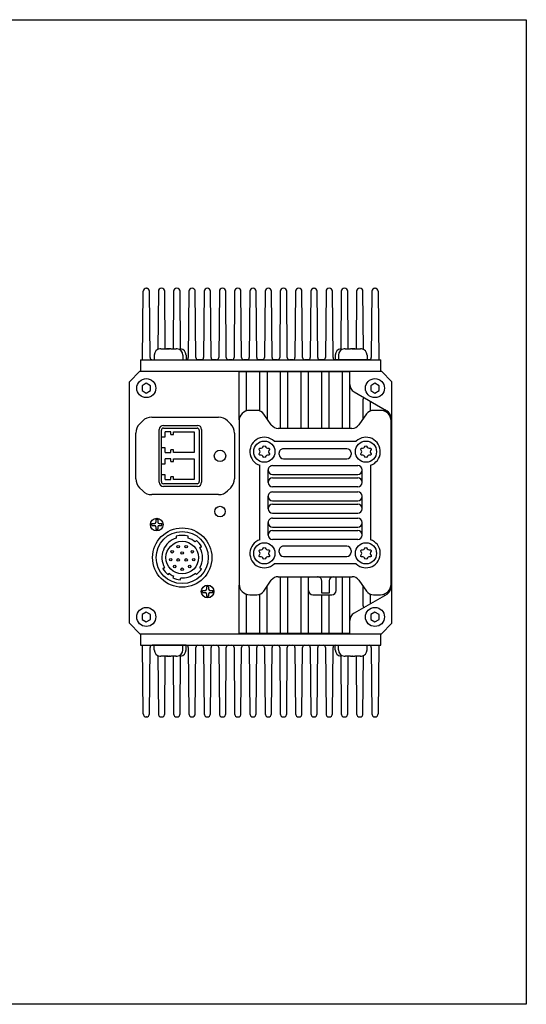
# Model space of a CAD drawing. Header units: millimetres. Extents: x -1427 to -1035, y 4277 to 4509.
# Tile 3 of 3: x -1155 to -1035, y 4277 to 4509. Entities that reach past the tile are written whole.
import ezdxf

# ---------------------------------------------------------------- set-up
doc = ezdxf.new("R2010")
doc.units = ezdxf.units.MM
doc.header["$LTSCALE"] = 0.3
doc.layers.add('00_COMPONENTS', color=7, linetype='Continuous')

msp = doc.modelspace()

# ---------------------------------------------------------------- linework, layer by layer
for p, q in [((-1126.0161, 4428.9882), (-1069.2161, 4428.9882)), ((-1103.8161, 4411.6856), (-1103.8161, 4400.8909)), ((-1126.0161, 4361.5882), (-1069.2161, 4361.5882))]:
    msp.add_line(p, q)
msp.add_lwpolyline([(-1427.1925, 4509.2411), (-1034.8768, 4509.2411), (-1034.8768, 4276.8622), (-1427.1925, 4276.8622)], close=True)
at = {"layer": '00_COMPONENTS', "color": 7}
for p, q in [((-1124.6226, 4445.8882), (-1124.6096, 4445.8882)), ((-1121.0225, 4445.8883), (-1121.0095, 4445.8883)), ((-1117.4225, 4445.8883), (-1117.4095, 4445.8883)), ((-1113.8226, 4445.8882), (-1113.8096, 4445.8882)), ((-1110.2226, 4445.8882), (-1110.2096, 4445.8882)), ((-1106.6226, 4445.8882), (-1106.6096, 4445.8882)), ((-1103.0226, 4445.8882), (-1103.0096, 4445.8882)), ((-1099.4226, 4445.8882), (-1099.4096, 4445.8882)), ((-1095.8226, 4445.8882), (-1095.8096, 4445.8882)), ((-1092.2226, 4445.8882), (-1092.2096, 4445.8882)), ((-1088.6226, 4445.8882), (-1088.6096, 4445.8882)), ((-1085.0226, 4445.8882), (-1085.0096, 4445.8882)), ((-1081.4226, 4445.8882), (-1081.4096, 4445.8882)), ((-1077.8225, 4445.8883), (-1077.8095, 4445.8883)), ((-1074.2225, 4445.8883), (-1074.2095, 4445.8883)), ((-1070.6226, 4445.8882), (-1070.6096, 4445.8882)), ((-1125.5135, 4428.9882), (-1125.3726, 4445.1447)), ((-1123.7229, 4429.4838), (-1123.8596, 4445.1447)), ((-1121.7725, 4445.1449), (-1121.8921, 4431.436)), ((-1120.1412, 4431.5882), (-1120.2595, 4445.1449)), ((-1118.1725, 4445.1449), (-1118.2908, 4431.5882)), ((-1116.5382, 4431.2434), (-1116.6595, 4445.1449)), ((-1114.5726, 4445.1447), (-1114.7092, 4429.4838)), ((-1112.9229, 4429.4838), (-1113.0596, 4445.1447)), ((-1110.9726, 4445.1447), (-1111.1092, 4429.4838)), ((-1109.3229, 4429.4838), (-1109.4596, 4445.1447)), ((-1107.3726, 4445.1447), (-1107.5092, 4429.4838)), ((-1105.7229, 4429.4838), (-1105.8596, 4445.1447)), ((-1103.7726, 4445.1447), (-1103.9092, 4429.4838)), ((-1102.1229, 4429.4838), (-1102.2596, 4445.1447)), ((-1100.1726, 4445.1447), (-1100.3092, 4429.4838)), ((-1098.5229, 4429.4838), (-1098.6596, 4445.1447)), ((-1096.5726, 4445.1447), (-1096.7092, 4429.4838)), ((-1094.9229, 4429.4838), (-1095.0596, 4445.1447)), ((-1092.9726, 4445.1447), (-1093.1092, 4429.4838)), ((-1091.3229, 4429.4838), (-1091.4596, 4445.1447)), ((-1089.3726, 4445.1447), (-1089.5092, 4429.4838)), ((-1087.7229, 4429.4838), (-1087.8596, 4445.1447)), ((-1085.7726, 4445.1447), (-1085.9092, 4429.4838)), ((-1084.1229, 4429.4838), (-1084.2596, 4445.1447)), ((-1082.1726, 4445.1447), (-1082.3092, 4429.4838)), ((-1080.5229, 4429.4838), (-1080.6596, 4445.1447)), ((-1078.5725, 4445.1449), (-1078.6938, 4431.2435)), ((-1076.9412, 4431.5882), (-1077.0595, 4445.1449)), ((-1074.9725, 4445.1449), (-1075.0908, 4431.5882)), ((-1073.3399, 4431.436), (-1073.4595, 4445.1449)), ((-1071.3726, 4445.1447), (-1071.5092, 4429.4838)), ((-1069.8596, 4445.1447), (-1069.7186, 4428.9882)), ((-1121.4129, 4431.5702), (-1121.4143, 4431.5783)), ((-1121.1731, 4431.5882), (-1119.866, 4431.5882)), ((-1119.8911, 4431.5886), (-1119.1158, 4431.5886)), ((-1119.866, 4431.5701), (-1119.866, 4431.5882)), ((-1118.866, 4431.5882), (-1118.866, 4431.5701)), ((-1118.866, 4431.5882), (-1117.5589, 4431.5882)), ((-1117.3178, 4431.5783), (-1117.3192, 4431.5702)), ((-1077.9129, 4431.5702), (-1077.9143, 4431.5783)), ((-1077.6731, 4431.5882), (-1076.366, 4431.5882)), ((-1076.366, 4431.5701), (-1076.366, 4431.5882)), ((-1076.1158, 4431.5886), (-1075.366, 4431.5886)), ((-1075.366, 4431.5882), (-1075.366, 4431.5701)), ((-1075.366, 4431.5882), (-1074.0589, 4431.5882)), ((-1073.8178, 4431.5783), (-1073.8192, 4431.5702)), ((-1122.741, 4430.0882), (-1122.741, 4428.9882)), ((-1115.991, 4430.0882), (-1115.991, 4428.9882)), ((-1115.2408, 4430.0887), (-1115.2408, 4428.9887)), ((-1079.9908, 4430.0887), (-1079.9908, 4428.9887)), ((-1079.241, 4430.0882), (-1079.241, 4428.9882)), ((-1072.491, 4430.0882), (-1072.491, 4428.9882)), ((-1126.0161, 4428.9882), (-1126.0161, 4426.2882)), ((-1123.2229, 4428.9882), (-1115.2092, 4428.9882)), ((-1111.6092, 4428.9882), (-1112.4229, 4428.9882)), ((-1108.0092, 4428.9882), (-1108.8229, 4428.9882)), ((-1104.4092, 4428.9882), (-1105.2229, 4428.9882)), ((-1100.8092, 4428.9882), (-1101.6229, 4428.9882)), ((-1097.2092, 4428.9882), (-1098.0229, 4428.9882)), ((-1093.6092, 4428.9882), (-1094.4229, 4428.9882)), ((-1090.0092, 4428.9882), (-1090.8229, 4428.9882)), ((-1086.4092, 4428.9882), (-1087.2229, 4428.9882)), ((-1082.8092, 4428.9882), (-1083.6229, 4428.9882)), ((-1072.0092, 4428.9882), (-1080.0229, 4428.9882)), ((-1069.2161, 4426.2882), (-1069.2161, 4428.9882)), ((-1128.6161, 4423.7882), (-1126.1161, 4426.2882)), ((-1126.1161, 4426.2882), (-1069.1161, 4426.2882)), ((-1102.6911, 4414.769), (-1102.6911, 4426.1882)), ((-1102.6911, 4426.1882), (-1076.5661, 4426.1882)), ((-1100.9411, 4416.923), (-1100.9411, 4426.1882)), ((-1097.8161, 4416.9068), (-1097.8161, 4426.1882)), ((-1096.0661, 4426.1882), (-1096.0661, 4415.0196)), ((-1092.9411, 4412.785), (-1092.9411, 4426.1882)), ((-1091.1911, 4412.785), (-1091.1911, 4426.1882)), ((-1088.0661, 4412.7851), (-1088.0661, 4426.1882)), ((-1086.3161, 4412.7851), (-1086.3161, 4426.1882)), ((-1083.1911, 4412.7851), (-1083.1911, 4426.1882)), ((-1081.4411, 4412.7851), (-1081.4411, 4426.1882)), ((-1078.3161, 4412.7852), (-1078.3161, 4426.1882)), ((-1076.5661, 4412.7852), (-1076.5661, 4426.1882)), ((-1069.1161, 4426.2882), (-1066.6161, 4423.7882)), ((-1128.6161, 4366.7882), (-1128.6161, 4423.7882)), ((-1124.6161, 4423.4429), (-1125.6161, 4422.8655)), ((-1125.6161, 4422.8655), (-1125.6161, 4421.7108)), ((-1123.6161, 4422.8655), (-1124.6161, 4423.4429)), ((-1123.6161, 4421.7108), (-1123.6161, 4422.8655)), ((-1070.6161, 4423.4429), (-1071.6161, 4422.8655)), ((-1071.6161, 4422.8655), (-1071.6161, 4421.7108)), ((-1069.6161, 4422.8655), (-1070.6161, 4423.4429)), ((-1069.6161, 4421.7108), (-1069.6161, 4422.8655)), ((-1066.6161, 4366.7882), (-1066.6161, 4423.7882)), ((-1125.6161, 4421.7108), (-1124.6161, 4421.1335)), ((-1124.6161, 4421.1335), (-1123.6161, 4421.7108)), ((-1075.5661, 4421.4328), (-1067.8161, 4416.9584)), ((-1071.6161, 4421.7108), (-1070.6161, 4421.1335)), ((-1070.6161, 4421.1335), (-1069.6161, 4421.7108)), ((-1073.4411, 4415.02), (-1073.4411, 4419.6864)), ((-1071.6911, 4416.9072), (-1071.6911, 4419.1956)), ((-1098.5167, 4417.0346), (-1100.2034, 4417.0346)), ((-1095.1012, 4413.6392), (-1096.8775, 4416.1804)), ((-1072.6298, 4416.1808), (-1074.4059, 4413.6395)), ((-1069.3039, 4417.0351), (-1070.9905, 4417.035)), ((-1066.8161, 4415.2263), (-1066.8161, 4414.7685)), ((-1102.7033, 4414.5346), (-1102.7028, 4376.0349)), ((-1066.8033, 4376.0354), (-1066.8038, 4414.5351)), ((-1076.0452, 4412.7852), (-1093.4619, 4412.785)), ((-1094.4438, 4409.7831), (-1075.0637, 4409.7834)), ((-1093.2536, 4406.5882), (-1093.2536, 4406.9882)), ((-1077.2536, 4407.9882), (-1092.2536, 4407.9882)), ((-1076.2536, 4406.9882), (-1076.2536, 4406.5882)), ((-1097.8423, 4386.5024), (-1097.8425, 4404.0672)), ((-1094.8456, 4403.9882), (-1074.6616, 4403.9882)), ((-1092.2536, 4405.5882), (-1077.2536, 4405.5882)), ((-1071.6648, 4404.0676), (-1071.6646, 4386.5028)), ((-1095.8456, 4399.9882), (-1095.8456, 4402.9882)), ((-1094.8456, 4401.8882), (-1074.6616, 4401.8882)), ((-1073.6616, 4399.9882), (-1073.6616, 4402.9882)), ((-1094.8456, 4401.0882), (-1074.6616, 4401.0882)), ((-1074.6616, 4398.9882), (-1094.8456, 4398.9882)), ((-1095.8456, 4393.7882), (-1095.8456, 4396.7882)), ((-1094.8456, 4397.7882), (-1074.6616, 4397.7882)), ((-1073.6616, 4393.7882), (-1073.6616, 4396.7882)), ((-1094.8456, 4395.6882), (-1074.6616, 4395.6882)), ((-1094.8456, 4394.8882), (-1074.6616, 4394.8882)), ((-1094.8456, 4392.7882), (-1074.6616, 4392.7882)), ((-1095.8456, 4387.5882), (-1095.8456, 4390.5882)), ((-1094.8456, 4391.5882), (-1074.6616, 4391.5882)), ((-1073.6616, 4387.5882), (-1073.6616, 4390.5882)), ((-1094.8456, 4389.4882), (-1074.6616, 4389.4882)), ((-1094.8456, 4388.6882), (-1074.6616, 4388.6882)), ((-1074.6616, 4386.5882), (-1094.8456, 4386.5882)), ((-1093.2536, 4383.5823), (-1093.2536, 4383.9823)), ((-1077.2536, 4384.9823), (-1092.2536, 4384.9823)), ((-1076.2536, 4383.9823), (-1076.2536, 4383.5823)), ((-1075.0636, 4380.7872), (-1094.4431, 4380.7869)), ((-1092.2536, 4382.5823), (-1077.2536, 4382.5823)), ((-1102.6911, 4364.3882), (-1102.6911, 4375.8059)), ((-1096.8768, 4374.3893), (-1095.1007, 4376.9305)), ((-1093.4614, 4377.7848), (-1076.0447, 4377.785)), ((-1092.9411, 4364.3882), (-1092.9411, 4377.7848)), ((-1091.1911, 4364.3882), (-1091.1911, 4377.7848)), ((-1088.0661, 4364.3882), (-1088.0661, 4377.7849)), ((-1086.3161, 4364.3882), (-1086.3161, 4377.7849)), ((-1083.2033, 4373.8882), (-1083.2033, 4376.7849)), ((-1081.4533, 4376.785), (-1081.4532, 4373.8882)), ((-1079.8161, 4374.4882), (-1079.8161, 4377.4882)), ((-1078.3161, 4364.3882), (-1078.3161, 4377.785)), ((-1076.5661, 4364.3882), (-1076.5661, 4377.785)), ((-1074.4054, 4376.9308), (-1072.6292, 4374.3896)), ((-1066.8161, 4375.7967), (-1066.8161, 4375.35)), ((-1100.9411, 4364.3882), (-1100.9411, 4373.6472)), ((-1100.2027, 4373.535), (-1098.5161, 4373.535)), ((-1097.8161, 4364.3882), (-1097.8161, 4373.6626)), ((-1096.0661, 4364.3882), (-1096.0661, 4375.5493)), ((-1085.3161, 4373.4882), (-1080.8161, 4373.4882)), ((-1081.4532, 4373.8882), (-1083.2033, 4373.8882)), ((-1083.1911, 4364.3882), (-1083.1911, 4373.4882)), ((-1081.4411, 4364.3882), (-1081.4411, 4373.4882)), ((-1067.8161, 4373.618), (-1075.5661, 4369.1435)), ((-1073.4411, 4370.89), (-1073.4411, 4375.5512)), ((-1071.6911, 4371.3808), (-1071.6911, 4373.6634)), ((-1070.9899, 4373.5354), (-1069.3032, 4373.5354)), ((-1124.6161, 4369.4365), (-1125.6161, 4368.8592)), ((-1125.6161, 4368.8592), (-1125.6161, 4367.7045)), ((-1123.6161, 4368.8592), (-1124.6161, 4369.4365)), ((-1123.6161, 4367.7045), (-1123.6161, 4368.8592)), ((-1070.6161, 4369.4429), (-1071.6161, 4368.8655)), ((-1071.6161, 4368.8655), (-1071.6161, 4367.7108)), ((-1069.6161, 4368.8655), (-1070.6161, 4369.4429)), ((-1069.6161, 4367.7108), (-1069.6161, 4368.8655)), ((-1126.1161, 4364.2882), (-1128.6161, 4366.7882)), ((-1125.6161, 4367.7045), (-1124.6161, 4367.1271)), ((-1124.6161, 4367.1271), (-1123.6161, 4367.7045)), ((-1071.6161, 4367.7108), (-1070.6161, 4367.1335)), ((-1070.6161, 4367.1335), (-1069.6161, 4367.7108)), ((-1066.6161, 4366.7882), (-1069.1161, 4364.2882)), ((-1126.1161, 4364.2882), (-1069.1161, 4364.2882)), ((-1126.0161, 4364.2882), (-1126.0161, 4361.5882)), ((-1076.5661, 4364.3882), (-1102.6911, 4364.3882)), ((-1069.2161, 4361.5882), (-1069.2161, 4364.2882)), ((-1125.3726, 4345.4316), (-1125.5135, 4361.5882)), ((-1123.8596, 4345.4316), (-1123.7229, 4361.0925)), ((-1115.2092, 4361.5882), (-1123.2229, 4361.5882)), ((-1122.741, 4360.4882), (-1122.741, 4361.5882)), ((-1115.991, 4360.4882), (-1115.991, 4361.5882)), ((-1115.2408, 4360.4887), (-1115.2408, 4361.5887)), ((-1114.7092, 4361.0925), (-1114.5726, 4345.4316)), ((-1113.0596, 4345.4316), (-1112.9229, 4361.0925)), ((-1112.4229, 4361.5882), (-1111.6092, 4361.5882)), ((-1111.1092, 4361.0925), (-1110.9726, 4345.4316)), ((-1109.4596, 4345.4316), (-1109.3229, 4361.0925)), ((-1108.8229, 4361.5882), (-1108.0092, 4361.5882)), ((-1107.5092, 4361.0925), (-1107.3726, 4345.4316)), ((-1105.8596, 4345.4316), (-1105.7229, 4361.0925)), ((-1105.2229, 4361.5882), (-1104.4092, 4361.5882)), ((-1103.9092, 4361.0925), (-1103.7726, 4345.4316)), ((-1102.2596, 4345.4316), (-1102.1229, 4361.0925)), ((-1101.6229, 4361.5882), (-1100.8092, 4361.5882)), ((-1100.3092, 4361.0925), (-1100.1726, 4345.4316)), ((-1098.6596, 4345.4316), (-1098.5229, 4361.0925)), ((-1098.0229, 4361.5882), (-1097.2092, 4361.5882)), ((-1096.7092, 4361.0925), (-1096.5726, 4345.4316)), ((-1095.0596, 4345.4316), (-1094.9229, 4361.0925)), ((-1094.4229, 4361.5882), (-1093.6092, 4361.5882)), ((-1093.1092, 4361.0925), (-1092.9726, 4345.4316)), ((-1091.4596, 4345.4316), (-1091.3229, 4361.0925)), ((-1090.8229, 4361.5882), (-1090.0092, 4361.5882)), ((-1089.5092, 4361.0925), (-1089.3726, 4345.4316)), ((-1087.8596, 4345.4316), (-1087.7229, 4361.0925)), ((-1087.2229, 4361.5882), (-1086.4092, 4361.5882)), ((-1085.9092, 4361.0925), (-1085.7726, 4345.4316)), ((-1084.2596, 4345.4316), (-1084.1229, 4361.0925)), ((-1083.6229, 4361.5882), (-1082.8092, 4361.5882)), ((-1082.3092, 4361.0925), (-1082.1726, 4345.4316)), ((-1080.6596, 4345.4316), (-1080.5229, 4361.0925)), ((-1080.0229, 4361.5882), (-1072.0092, 4361.5882)), ((-1079.9908, 4360.4887), (-1079.9908, 4361.5887)), ((-1079.241, 4360.4882), (-1079.241, 4361.5882)), ((-1072.491, 4360.4882), (-1072.491, 4361.5882)), ((-1071.5092, 4361.0925), (-1071.3726, 4345.4316)), ((-1069.7186, 4361.5882), (-1069.8596, 4345.4316)), ((-1121.8921, 4359.1404), (-1121.7725, 4345.4318)), ((-1121.4143, 4358.9981), (-1121.4129, 4359.0063)), ((-1119.866, 4358.9882), (-1121.1731, 4358.9882)), ((-1120.2595, 4345.4318), (-1120.1412, 4358.9882)), ((-1119.866, 4358.9882), (-1119.866, 4359.0062)), ((-1119.5099, 4358.9886), (-1119.866, 4358.9886)), ((-1119.1158, 4358.9886), (-1119.3193, 4358.9886)), ((-1118.866, 4359.0062), (-1118.866, 4358.9882)), ((-1117.5589, 4358.9882), (-1118.866, 4358.9882)), ((-1118.2908, 4358.9882), (-1118.1725, 4345.4318)), ((-1117.6338, 4358.9882), (-1117.5589, 4358.9882)), ((-1117.3192, 4359.0063), (-1117.3178, 4358.9981)), ((-1116.6595, 4345.4318), (-1116.5382, 4359.333)), ((-1078.6938, 4359.3329), (-1078.5725, 4345.4318)), ((-1077.9143, 4358.9981), (-1077.9129, 4359.0063)), ((-1076.366, 4358.9882), (-1077.6731, 4358.9882)), ((-1077.0595, 4345.4318), (-1076.9412, 4358.9882)), ((-1076.366, 4358.9882), (-1076.366, 4359.0062)), ((-1075.9123, 4358.9886), (-1076.1158, 4358.9886)), ((-1075.8022, 4358.9886), (-1075.366, 4358.9886)), ((-1075.366, 4359.0062), (-1075.366, 4358.9882)), ((-1074.0589, 4358.9882), (-1075.366, 4358.9882)), ((-1075.0908, 4358.9882), (-1074.9725, 4345.4318)), ((-1074.1338, 4358.9882), (-1074.0589, 4358.9882)), ((-1073.8192, 4359.0063), (-1073.8178, 4358.9981)), ((-1073.4595, 4345.4318), (-1073.3399, 4359.1404)), ((-1124.6096, 4344.6882), (-1124.6226, 4344.6882)), ((-1121.0095, 4344.6883), (-1121.0225, 4344.6883)), ((-1117.4095, 4344.6883), (-1117.4225, 4344.6883)), ((-1113.8096, 4344.6882), (-1113.8226, 4344.6882)), ((-1110.2096, 4344.6882), (-1110.2226, 4344.6882)), ((-1106.6096, 4344.6882), (-1106.6226, 4344.6882)), ((-1103.0096, 4344.6882), (-1103.0226, 4344.6882)), ((-1099.4096, 4344.6882), (-1099.4226, 4344.6882)), ((-1095.8096, 4344.6882), (-1095.8226, 4344.6882)), ((-1092.2096, 4344.6882), (-1092.2226, 4344.6882)), ((-1088.6096, 4344.6882), (-1088.6226, 4344.6882)), ((-1085.0096, 4344.6882), (-1085.0226, 4344.6882)), ((-1081.4096, 4344.6882), (-1081.4226, 4344.6882)), ((-1077.8095, 4344.6883), (-1077.8225, 4344.6883)), ((-1074.2095, 4344.6883), (-1074.2225, 4344.6883)), ((-1070.6096, 4344.6882), (-1070.6226, 4344.6882))]:
    msp.add_line(p, q, dxfattribs=at)
at = {"layer": '00_COMPONENTS', "color": 0}
for p, q in [((-1123.3534, 4415.4283), (-1107.5587, 4415.4283)), ((-1125.4747, 4414.5496), (-1126.2174, 4413.807)), ((-1120.5511, 4413.4883), (-1112.5511, 4413.4883)), ((-1105.4374, 4414.5496), (-1104.6947, 4413.807)), ((-1127.0961, 4400.8909), (-1127.0961, 4411.6856)), ((-1121.5511, 4400.0883), (-1121.5511, 4412.4883)), ((-1121.0661, 4400.2283), (-1121.0661, 4412.3483)), ((-1121.0661, 4410.7633), (-1120.1866, 4410.7633)), ((-1120.5661, 4412.8483), (-1112.6161, 4412.8483)), ((-1120.1866, 4410.7633), (-1120.1866, 4411.9338)), ((-1118.8455, 4411.9338), (-1120.1866, 4411.9338)), ((-1118.8455, 4411.3133), (-1118.8455, 4411.9338)), ((-1118.8455, 4411.3133), (-1118.1866, 4411.3133)), ((-1118.1866, 4411.3133), (-1118.1866, 4411.9338)), ((-1118.1866, 4411.9338), (-1113.3455, 4411.9338)), ((-1113.3455, 4411.9338), (-1113.3455, 4407.0928)), ((-1112.1161, 4412.3483), (-1112.1161, 4400.2283)), ((-1111.5511, 4412.4883), (-1111.5511, 4400.0883)), ((-1120.1866, 4408.1633), (-1121.0661, 4408.1633)), ((-1120.1866, 4407.0928), (-1120.1866, 4408.1633)), ((-1120.1866, 4407.0928), (-1118.8455, 4407.0928)), ((-1118.8455, 4407.0928), (-1118.8455, 4407.7133)), ((-1118.1866, 4407.7133), (-1118.8455, 4407.7133)), ((-1118.1866, 4407.0928), (-1118.1866, 4407.7133)), ((-1113.3455, 4407.0928), (-1118.1866, 4407.0928)), ((-1121.0661, 4404.4133), (-1120.1866, 4404.4133)), ((-1120.1866, 4404.4133), (-1120.1866, 4405.5838)), ((-1118.8455, 4405.5838), (-1120.1866, 4405.5838)), ((-1118.8455, 4404.9633), (-1118.8455, 4405.5838)), ((-1118.8455, 4404.9633), (-1118.1866, 4404.9633)), ((-1118.1866, 4404.9633), (-1118.1866, 4405.5838)), ((-1118.1866, 4405.5838), (-1113.3455, 4405.5838)), ((-1113.3455, 4405.5838), (-1113.3455, 4400.7428)), ((-1120.1866, 4401.8133), (-1121.0661, 4401.8133)), ((-1120.1866, 4400.7428), (-1120.1866, 4401.8133)), ((-1118.8455, 4400.7428), (-1118.8455, 4401.3633)), ((-1118.1866, 4401.3633), (-1118.8455, 4401.3633)), ((-1118.1866, 4400.7428), (-1118.1866, 4401.3633)), ((-1112.6161, 4399.7283), (-1120.5661, 4399.7283)), ((-1112.5511, 4399.0883), (-1120.5511, 4399.0883)), ((-1120.1866, 4400.7428), (-1118.8455, 4400.7428)), ((-1113.3455, 4400.7428), (-1118.1866, 4400.7428)), ((-1126.2174, 4398.7696), (-1125.4747, 4398.027)), ((-1107.5587, 4397.1483), (-1123.3534, 4397.1483)), ((-1105.4374, 4398.027), (-1104.6947, 4398.7696)), ((-1123.3461, 4389.8383), (-1123.3461, 4390.3383)), ((-1123.3461, 4390.3383), (-1122.6961, 4390.3383)), ((-1123.3461, 4389.8383), (-1122.6961, 4389.8383)), ((-1122.3961, 4391.2883), (-1122.3961, 4390.6383)), ((-1121.8961, 4391.2883), (-1122.3961, 4391.2883)), ((-1121.8961, 4391.2883), (-1121.8961, 4390.6383)), ((-1121.5961, 4390.3383), (-1120.9461, 4390.3383)), ((-1121.5961, 4389.8383), (-1120.9461, 4389.8383)), ((-1120.9461, 4389.8383), (-1120.9461, 4390.3383)), ((-1122.3961, 4389.5383), (-1122.3961, 4388.8883)), ((-1121.8961, 4388.8883), (-1122.3961, 4388.8883)), ((-1121.8961, 4389.5383), (-1121.8961, 4388.8883)), ((-1117.5461, 4387.3482), (-1117.546, 4386.8795)), ((-1114.746, 4386.8795), (-1114.7461, 4387.3482)), ((-1113.1128, 4386.0084), (-1112.7624, 4386.3024)), ((-1112.7623, 4386.3023), (-1113.1127, 4386.0083)), ((-1111.6054, 4384.9235), (-1111.9558, 4384.6295)), ((-1111.9557, 4384.6294), (-1111.6053, 4384.9234)), ((-1120.6868, 4379.653), (-1120.3364, 4379.9471)), ((-1120.3363, 4379.947), (-1120.6867, 4379.6529)), ((-1119.1794, 4378.5682), (-1119.5297, 4378.2742)), ((-1119.5297, 4378.2741), (-1119.1793, 4378.5681)), ((-1112.7623, 4378.2741), (-1113.1128, 4378.5682)), ((-1111.9558, 4379.9471), (-1111.6053, 4379.6529)), ((-1118.2357, 4377.967), (-1118.3541, 4377.5251)), ((-1116.6154, 4377.0592), (-1116.497, 4377.5011)), ((-1111.3461, 4374.5383), (-1110.6961, 4374.5383)), ((-1111.3461, 4374.0383), (-1111.3461, 4374.5383)), ((-1111.3461, 4374.0383), (-1110.6961, 4374.0383)), ((-1109.8961, 4375.4883), (-1110.3961, 4375.4883)), ((-1110.3961, 4375.4883), (-1110.3961, 4374.8383)), ((-1110.3961, 4373.7383), (-1110.3961, 4373.0883)), ((-1109.8961, 4375.4883), (-1109.8961, 4374.8383)), ((-1109.8961, 4373.7383), (-1109.8961, 4373.0883)), ((-1109.5961, 4374.5383), (-1108.9461, 4374.5383)), ((-1109.5961, 4374.0383), (-1108.9461, 4374.0383)), ((-1108.9461, 4374.0383), (-1108.9461, 4374.5383)), ((-1109.8961, 4373.0883), (-1110.3961, 4373.0883))]:
    msp.add_line(p, q, dxfattribs=at)
at = {"layer": '00_COMPONENTS', "color": 7}
for centre, radius in [((-1124.6161, 4422.2882), 2.25), ((-1070.6161, 4422.2882), 2.25), ((-1096.7536, 4407.2885), 2.5), ((-1072.7536, 4407.2885), 2.5), ((-1096.7536, 4383.2878), 2.5), ((-1072.7536, 4383.2878), 2.5), ((-1124.6161, 4368.2818), 2.25), ((-1070.6161, 4368.2882), 2.25)]:
    msp.add_circle(centre, radius, dxfattribs=at)
at = {"layer": '00_COMPONENTS', "color": 0}
for centre, radius in [((-1107.2161, 4406.2883), 1.35), ((-1107.2161, 4393.1583), 1.2499), ((-1122.1461, 4390.0883), 1.5), ((-1116.1461, 4382.2883), 7), ((-1116.146, 4382.2882), 7), ((-1116.146, 4382.2882), 6.15), ((-1116.1461, 4382.2883), 3.85), ((-1116.146, 4382.2882), 3.85), ((-1117.0961, 4384.8683), 0.3), ((-1115.1961, 4384.8683), 0.3), ((-1118.5261, 4383.6683), 0.3), ((-1116.1461, 4383.3883), 0.3), ((-1113.7661, 4383.6683), 0.3), ((-1118.8561, 4381.8083), 0.3), ((-1117.9161, 4380.1783), 0.3), ((-1117.0961, 4381.7383), 0.3), ((-1115.1961, 4381.7383), 0.3), ((-1114.3761, 4380.1783), 0.3), ((-1113.4361, 4381.8083), 0.3), ((-1116.1461, 4379.5383), 0.3), ((-1110.1461, 4374.2883), 1.5)]:
    msp.add_circle(centre, radius, dxfattribs=at)
at = {"layer": '00_COMPONENTS', "color": 7}
for centre, radius, start, end in [((-1124.6226, 4445.1382), 0.75, 90.000279, 179.500473), ((-1124.6096, 4445.1382), 0.75, 0.5, 90.000009), ((-1121.0225, 4445.1383), 0.75, 90, 179.5), ((-1121.0095, 4445.1383), 0.75, 0.5, 90), ((-1117.4225, 4445.1383), 0.75, 90, 179.5), ((-1117.4095, 4445.1383), 0.75, 0.5, 90), ((-1113.8226, 4445.1382), 0.75, 90, 179.5), ((-1113.8096, 4445.1382), 0.75, 0.5, 90), ((-1110.2226, 4445.1382), 0.75, 90, 179.5), ((-1110.2096, 4445.1382), 0.75, 0.5, 90), ((-1106.6226, 4445.1382), 0.75, 90, 179.5), ((-1106.6096, 4445.1382), 0.75, 0.5, 90), ((-1103.0226, 4445.1382), 0.75, 90, 179.5), ((-1103.0096, 4445.1382), 0.75, 0.5, 90), ((-1099.4226, 4445.1382), 0.75, 90, 179.5), ((-1099.4096, 4445.1382), 0.75, 0.5, 90), ((-1095.8226, 4445.1382), 0.75, 90, 179.5), ((-1095.8096, 4445.1382), 0.75, 0.5, 90), ((-1092.2226, 4445.1382), 0.75, 90, 179.5), ((-1092.2096, 4445.1382), 0.75, 0.5, 90), ((-1088.6226, 4445.1382), 0.75, 90, 179.5), ((-1088.6096, 4445.1382), 0.75, 0.5, 90), ((-1085.0226, 4445.1382), 0.75, 90, 179.5), ((-1085.0096, 4445.1382), 0.75, 0.5, 90), ((-1081.4226, 4445.1382), 0.75, 90, 179.5), ((-1081.4096, 4445.1382), 0.75, 0.5, 90), ((-1077.8225, 4445.1383), 0.75, 90, 179.5), ((-1077.8095, 4445.1383), 0.75, 0.5, 90), ((-1074.2225, 4445.1383), 0.75, 90, 179.5), ((-1074.2095, 4445.1383), 0.75, 0.5, 90), ((-1070.6226, 4445.1382), 0.75, 90.000009, 179.5), ((-1070.6095, 4445.1383), 0.75, 0.5, 90.000279), ((-1121.241, 4430.0882), 1.5, 96.631707, 180), ((-1121.1742, 4429.9995), 1.5887, 92.871992, 98.638256), ((-1121.1732, 4429.9804), 1.6078, 89.998343, 92.875285), ((-1117.5586, 4429.9916), 1.5966, 81.376252, 90.011273), ((-1117.491, 4430.0882), 1.5, 0, 83.368293), ((-1116.7408, 4430.0887), 1.5, 0, 82.34365), ((-1078.4908, 4430.0887), 1.5, 97.668704, 180), ((-1077.741, 4430.0882), 1.5, 96.631707, 180), ((-1077.6742, 4429.9995), 1.5887, 92.871992, 98.638256), ((-1077.6732, 4429.9804), 1.6078, 89.998343, 92.875285), ((-1074.0586, 4429.9916), 1.5966, 81.376252, 90.011273), ((-1073.991, 4430.0882), 1.5, 0, 83.368293), ((-1123.2229, 4429.4882), 0.5, 180.5, 270), ((-1115.2092, 4429.4882), 0.5, 270, 359.5), ((-1112.4229, 4429.4882), 0.5, 180.5, 270), ((-1111.6092, 4429.4882), 0.5, 270, 359.5), ((-1108.8229, 4429.4882), 0.5, 180.5, 270), ((-1108.0092, 4429.4882), 0.5, 270, 359.5), ((-1105.2229, 4429.4882), 0.5, 180.5, 270), ((-1104.4092, 4429.4882), 0.5, 270, 359.5), ((-1101.6229, 4429.4882), 0.5, 180.5, 270), ((-1100.8092, 4429.4882), 0.5, 270, 359.5), ((-1098.0229, 4429.4882), 0.5, 180.5, 270), ((-1097.2092, 4429.4882), 0.5, 270, 359.5), ((-1094.4229, 4429.4882), 0.5, 180.5, 270), ((-1093.6092, 4429.4882), 0.5, 270, 359.5), ((-1090.8229, 4429.4882), 0.5, 180.5, 270), ((-1090.0092, 4429.4882), 0.5, 270, 359.5), ((-1087.2229, 4429.4882), 0.5, 180.5, 270), ((-1086.4092, 4429.4882), 0.5, 270, 359.5), ((-1083.6229, 4429.4882), 0.5, 180.5, 270), ((-1082.8092, 4429.4882), 0.5, 270, 359.5), ((-1080.0229, 4429.4882), 0.5, 180.5, 270), ((-1072.0092, 4429.4882), 0.5, 270, 359.5), ((-1074.5661, 4423.1649), 2, 180, 240), ((-1073.1411, 4419.6864), 0.3, 60, 180), ((-1100.2033, 4414.5346), 2.5, 90.000819, 180.000819), ((-1098.5167, 4415.0346), 2, 34.952134, 90.000819), ((-1070.9905, 4415.035), 2, 90.000819, 145.049505), ((-1069.3038, 4414.5351), 2.5, 0.000819, 90.000819), ((-1068.2661, 4416.8718), 0.3, 60, 170.407614), ((-1068.8161, 4415.2263), 2, 0, 60), ((-1093.462, 4414.785), 2, 214.951875, 270.000819), ((-1076.0452, 4414.7852), 2, 270.000819, 325.049763), ((-1096.7536, 4407.2881), 3.4, 47.208002, 251.319441), ((-1072.7539, 4407.2884), 3.4, 288.682197, 132.793637), ((-1097.5096, 4408.5981), 0.4879, 267.192501, 332.807499), ((-1096.0129, 4408.5715), 0.4622, 206.765774, 273.234226), ((-1073.5096, 4408.5981), 0.4879, 267.192501, 332.807499), ((-1072.0129, 4408.5715), 0.4622, 206.765774, 273.234226), ((-1098.1265, 4407.2885), 0.3722, 325.304312, 34.695688), ((-1097.4943, 4406.0056), 0.4622, 26.765774, 93.234226), ((-1096.0671, 4406.0996), 0.3722, 85.304312, 154.695688), ((-1095.2414, 4407.2885), 0.4879, 147.192501, 212.807499), ((-1092.2536, 4406.9882), 1, 90, 180.000819), ((-1092.2536, 4406.5882), 1, 180.000819, 270), ((-1077.2536, 4406.9882), 1, 0, 90), ((-1077.2536, 4406.5882), 1, 270, 0), ((-1074.1265, 4407.2885), 0.3722, 325.304312, 34.695688), ((-1073.4943, 4406.0056), 0.4622, 26.765774, 93.234226), ((-1072.0671, 4406.0996), 0.3722, 85.304312, 154.695688), ((-1071.2414, 4407.2885), 0.4879, 147.192501, 212.807499), ((-1094.8456, 4402.9882), 1, 90, 180.000819), ((-1074.6616, 4402.9882), 1, 0, 90), ((-1094.8456, 4402.8882), 1, 180, 270), ((-1074.6616, 4402.8882), 1, 270, 359.999964), ((-1094.8456, 4400.0882), 1, 90, 180), ((-1094.8456, 4399.9882), 1, 180.000819, 270), ((-1074.6616, 4400.0882), 1, 0.000036, 90), ((-1074.6616, 4399.9882), 1, 270, 0), ((-1094.8456, 4396.7882), 1, 90, 180.000819), ((-1094.8456, 4396.6882), 1, 180, 270), ((-1074.6616, 4396.7882), 1, 0, 90), ((-1074.6616, 4396.6882), 1, 270, 0), ((-1094.8456, 4393.8882), 1, 90, 180), ((-1074.6616, 4393.8882), 1, 0.000036, 90), ((-1094.8456, 4393.7882), 1, 180.000819, 270), ((-1074.6616, 4393.7882), 1, 270, 0), ((-1094.8456, 4390.5882), 1, 90, 180.000819), ((-1094.8456, 4390.4882), 1, 180, 270), ((-1074.6616, 4390.5882), 1, 0, 90), ((-1074.6616, 4390.4882), 1, 270, 359.999964), ((-1094.8456, 4387.6882), 1, 90, 180), ((-1094.8456, 4387.5882), 1, 180.000819, 270.000306), ((-1074.6616, 4387.6882), 1, 0.000036, 90), ((-1074.6616, 4387.5882), 1, 270, 0), ((-1096.7532, 4383.2816), 3.4, 108.682197, 312.800128), ((-1072.7536, 4383.2819), 3.4, 227.201511, 71.319441), ((-1098.1265, 4383.2878), 0.3722, 325.304312, 34.695688), ((-1097.5096, 4384.5974), 0.4879, 267.192501, 332.807499), ((-1096.0129, 4384.5708), 0.4622, 206.765774, 273.234226), ((-1095.2414, 4383.2878), 0.4879, 147.192501, 212.807499), ((-1092.2536, 4383.9823), 1, 90, 180.000819), ((-1092.2536, 4383.5823), 1, 180.000819, 270), ((-1077.2536, 4383.9823), 1, 0, 90), ((-1077.2536, 4383.5823), 1, 270, 0), ((-1074.1265, 4383.2878), 0.3722, 325.304312, 34.695688), ((-1073.5096, 4384.5974), 0.4879, 267.192501, 332.807499), ((-1072.0129, 4384.5708), 0.4622, 206.765774, 273.234226), ((-1071.2414, 4383.2878), 0.4879, 147.192501, 212.807499), ((-1097.4943, 4382.0049), 0.4622, 26.765774, 93.234226), ((-1096.0671, 4382.0989), 0.3722, 85.304312, 154.695688), ((-1073.4943, 4382.0049), 0.4622, 26.765774, 93.234226), ((-1072.0671, 4382.0989), 0.3722, 85.304312, 154.695688), ((-1100.2028, 4376.035), 2.5, 180.000819, 270.000819), ((-1093.4614, 4375.7848), 2, 90.000819, 145.049763), ((-1085.3161, 4377.4882), 1, 162.738891, 180), ((-1084.2033, 4376.7849), 1, 0.000819, 90.000819), ((-1080.4533, 4376.785), 1, 90.000819, 180.000819), ((-1080.8161, 4377.4882), 1, 0, 17.266644), ((-1076.0446, 4375.785), 2, 34.951875, 90.000819), ((-1069.3033, 4376.0354), 2.5, 270.000819, 0.000819), ((-1098.5161, 4375.535), 2, 270.000819, 325.049758), ((-1085.3161, 4374.4882), 1, 180, 270), ((-1080.8161, 4374.4882), 1, 270, 0), ((-1070.9899, 4375.5354), 2, 214.95188, 270.000819), ((-1068.2661, 4373.7046), 0.3, 190.741984, 300), ((-1068.8161, 4375.35), 2, 300, 0), ((-1074.5661, 4367.4115), 2, 120, 180), ((-1073.1411, 4370.89), 0.3, 180, 300), ((-1123.2229, 4361.0882), 0.5, 90, 179.5), ((-1121.241, 4360.4882), 1.5, 180, 263.368293), ((-1117.491, 4360.4882), 1.5, 276.631707, 0), ((-1116.7408, 4360.4887), 1.5, 277.652754, 0), ((-1115.2092, 4361.0882), 0.5, 0.5, 90), ((-1112.4229, 4361.0882), 0.5, 90, 179.5), ((-1111.6092, 4361.0882), 0.5, 0.5, 90), ((-1108.8229, 4361.0882), 0.5, 90, 179.5), ((-1108.0092, 4361.0882), 0.5, 0.5, 90), ((-1105.2229, 4361.0882), 0.5, 90, 179.5), ((-1104.4092, 4361.0882), 0.5, 0.5, 90), ((-1101.6229, 4361.0882), 0.5, 90, 179.5), ((-1100.8092, 4361.0882), 0.5, 0.5, 90), ((-1098.0229, 4361.0882), 0.5, 90, 179.5), ((-1097.2092, 4361.0882), 0.5, 0.5, 90), ((-1094.4229, 4361.0882), 0.5, 90, 179.5), ((-1093.6092, 4361.0882), 0.5, 0.5, 90), ((-1090.8229, 4361.0882), 0.5, 90, 179.5), ((-1090.0092, 4361.0882), 0.5, 0.5, 90), ((-1087.2229, 4361.0882), 0.5, 90, 179.5), ((-1086.4092, 4361.0882), 0.5, 0.5, 90), ((-1083.6229, 4361.0882), 0.5, 90, 179.5), ((-1082.8092, 4361.0882), 0.5, 0.5, 90), ((-1080.0229, 4361.0882), 0.5, 90, 179.5), ((-1078.4908, 4360.4887), 1.5, 180, 262.334892), ((-1077.741, 4360.4882), 1.5, 180, 263.368293), ((-1073.991, 4360.4882), 1.5, 276.631707, 0), ((-1072.0092, 4361.0882), 0.5, 0.5, 90), ((-1121.1735, 4360.5848), 1.5966, 261.376252, 270.011273), ((-1117.5589, 4360.5961), 1.6078, 269.998346, 272.870502), ((-1117.5578, 4360.5769), 1.5887, 272.867195, 278.638239), ((-1077.6735, 4360.5848), 1.5966, 261.376252, 270.011273), ((-1074.0589, 4360.5961), 1.6078, 269.998346, 272.870502), ((-1074.0578, 4360.5769), 1.5887, 272.867195, 278.638239), ((-1124.6226, 4345.4382), 0.75, 180.500468, 269.999721), ((-1124.6096, 4345.4382), 0.75, 269.999991, 359.5), ((-1121.0225, 4345.4383), 0.75, 180.5, 270), ((-1121.0095, 4345.4383), 0.75, 270, 359.5), ((-1117.4225, 4345.4383), 0.75, 180.5, 270), ((-1117.4095, 4345.4383), 0.75, 270, 359.5), ((-1113.8226, 4345.4382), 0.75, 180.5, 270), ((-1113.8096, 4345.4382), 0.75, 270, 359.5), ((-1110.2226, 4345.4382), 0.75, 180.5, 270), ((-1110.2096, 4345.4382), 0.75, 270, 359.5), ((-1106.6226, 4345.4382), 0.75, 180.5, 270), ((-1106.6096, 4345.4382), 0.75, 270, 359.5), ((-1103.0226, 4345.4382), 0.75, 180.5, 270), ((-1103.0096, 4345.4382), 0.75, 270, 359.5), ((-1099.4226, 4345.4382), 0.75, 180.5, 270), ((-1099.4096, 4345.4382), 0.75, 270, 359.5), ((-1095.8226, 4345.4382), 0.75, 180.5, 270), ((-1095.8096, 4345.4382), 0.75, 270, 359.5), ((-1092.2226, 4345.4382), 0.75, 180.5, 270), ((-1092.2096, 4345.4382), 0.75, 270, 359.5), ((-1088.6226, 4345.4382), 0.75, 180.5, 270), ((-1088.6096, 4345.4382), 0.75, 270, 359.5), ((-1085.0226, 4345.4382), 0.75, 180.5, 270), ((-1085.0096, 4345.4382), 0.75, 270, 359.5), ((-1081.4226, 4345.4382), 0.75, 180.5, 270), ((-1081.4096, 4345.4382), 0.75, 270, 359.5), ((-1077.8225, 4345.4383), 0.75, 180.5, 270), ((-1077.8095, 4345.4383), 0.75, 270, 359.5), ((-1074.2225, 4345.4383), 0.75, 180.5, 270), ((-1074.2095, 4345.4383), 0.75, 270, 359.5), ((-1070.6226, 4345.4382), 0.75, 180.5, 269.999991), ((-1070.6095, 4345.4383), 0.75, 269.999721, 359.5)]:
    msp.add_arc(centre, radius, start, end, dxfattribs=at)
at = {"layer": '00_COMPONENTS', "color": 0}
for centre, radius, start, end in [((-1123.3534, 4412.4283), 3, 90, 135), ((-1107.5587, 4412.4283), 3, 45, 90), ((-1124.0961, 4411.6856), 3, 135, 180), ((-1120.5511, 4412.4883), 1, 90, 180), ((-1112.5511, 4412.4883), 1, 0, 90), ((-1106.8161, 4411.6856), 3, 0, 45), ((-1120.5661, 4412.3483), 0.5, 90, 180), ((-1112.6161, 4412.3483), 0.5, 0, 90), ((-1124.0961, 4400.8909), 3, 180, 225), ((-1120.5511, 4400.0883), 1, 180, 270), ((-1120.5661, 4400.2283), 0.5, 180, 270), ((-1112.6161, 4400.2283), 0.5, 270, 0), ((-1112.5511, 4400.0883), 1, 270, 0), ((-1106.8161, 4400.8909), 3, 315, 0), ((-1123.3534, 4400.1483), 3, 225, 270), ((-1107.5587, 4400.1483), 3, 270, 315), ((-1122.6961, 4390.6383), 0.3, 270, 0), ((-1122.6961, 4389.5383), 0.3, 0, 90), ((-1121.5961, 4390.6383), 0.3, 180, 270), ((-1121.5961, 4389.5383), 0.3, 90, 180), ((-1116.1461, 4382.2883), 5.25, 74.53399, 105.46601), ((-1116.146, 4382.2882), 5.25, 74.53399, 105.46601), ((-1116.1461, 4382.2883), 4.8, 106.957763, 209.193077), ((-1116.146, 4382.2882), 4.8, 106.957763, 209.193077), ((-1116.1461, 4382.2883), 4.8, 50.806923, 73.042237), ((-1116.146, 4382.2882), 4.8, 50.806923, 73.042237), ((-1116.1461, 4382.2883), 5.25, 30.12911, 49.87089), ((-1116.146, 4382.2882), 5.25, 30.12911, 49.87089), ((-1116.1461, 4382.2883), 4.8, 330.806923, 29.193077), ((-1116.146, 4382.2882), 4.8, 330.806923, 29.193077), ((-1116.1461, 4382.2883), 5.25, 210.12911, 229.87089), ((-1116.146, 4382.2882), 5.25, 210.12911, 229.87089), ((-1116.1461, 4382.2883), 4.8, 230.806923, 244.193077), ((-1116.146, 4382.2882), 4.8, 230.806923, 244.193077), ((-1116.1461, 4382.2883), 4.8, 265.806923, 309.193077), ((-1116.146, 4382.2882), 4.8, 265.806923, 309.193077), ((-1116.1461, 4382.2883), 5.25, 310.12911, 329.87089), ((-1116.146, 4382.2882), 5.25, 310.12911, 329.87089), ((-1116.1461, 4382.2883), 5.25, 245.12911, 264.87089), ((-1116.146, 4382.2882), 5.25, 245.12911, 264.87089), ((-1110.6961, 4374.8383), 0.3, 270, 0), ((-1110.6961, 4373.7383), 0.3, 0, 90), ((-1109.5961, 4374.8383), 0.3, 180, 270), ((-1109.5961, 4373.7383), 0.3, 90, 180)]:
    msp.add_arc(centre, radius, start, end, dxfattribs=at)
at = {"layer": '00_COMPONENTS', "color": 7}
for points in [[(-1119.366, 4431.5781), (-1119.5327, 4431.5781), (-1119.6995, 4431.5762), (-1119.866, 4431.5701)], [(-1118.866, 4431.5701), (-1119.0326, 4431.5762), (-1119.1994, 4431.5781), (-1119.366, 4431.5781)], [(-1075.866, 4431.5781), (-1076.0327, 4431.5781), (-1076.1995, 4431.5762), (-1076.366, 4431.5701)], [(-1075.366, 4431.5701), (-1075.5326, 4431.5762), (-1075.6994, 4431.5781), (-1075.866, 4431.5781)], [(-1119.866, 4359.0062), (-1119.6995, 4359.0002), (-1119.5327, 4358.9982), (-1119.366, 4358.9982)], [(-1119.366, 4358.9982), (-1119.1994, 4358.9982), (-1119.0326, 4359.0002), (-1118.866, 4359.0062)], [(-1076.366, 4359.0062), (-1076.1995, 4359.0002), (-1076.0327, 4358.9982), (-1075.866, 4358.9982)], [(-1075.866, 4358.9982), (-1075.6994, 4358.9982), (-1075.5326, 4359.0002), (-1075.366, 4359.0062)]]:
    msp.add_open_spline(points, degree=3, dxfattribs=at)
for points, knots in [([(-1097.0756, 4408.3751), (-1096.9683, 4408.5841), (-1096.7516, 4408.795), (-1096.5349, 4408.5801), (-1096.4255, 4408.3633)], [0, 0, 0, 0, 0.49539461, 1, 1, 1, 1]), ([(-1073.0756, 4408.3751), (-1072.9683, 4408.5841), (-1072.7516, 4408.795), (-1072.5349, 4408.5801), (-1072.4255, 4408.3633)], [0, 0, 0, 0, 0.49539461, 1, 1, 1, 1]), ([(-1097.8205, 4407.5004), (-1097.9758, 4407.7248), (-1098.069, 4408.0372), (-1097.7682, 4408.1222), (-1097.5335, 4408.1107)], [0, 0, 0, 0, 0.52076664, 1, 1, 1, 1]), ([(-1097.5203, 4406.467), (-1097.7628, 4406.4533), (-1098.0698, 4406.537), (-1097.9758, 4406.8523), (-1097.8205, 4407.0767)], [0, 0, 0, 0, 0.48383256, 1, 1, 1, 1]), ([(-1096.4036, 4406.2586), (-1096.5202, 4406.0119), (-1096.7463, 4405.7729), (-1096.9723, 4405.9969), (-1097.0816, 4406.2137)], [0, 0, 0, 0, 0.51616744, 1, 1, 1, 1]), ([(-1095.6515, 4407.0242), (-1095.5243, 4406.8267), (-1095.4475, 4406.5237), (-1095.7646, 4406.4482), (-1096.0366, 4406.4705)], [0, 0, 0, 0, 0.47923336, 1, 1, 1, 1]), ([(-1095.9868, 4408.11), (-1095.7444, 4408.1237), (-1095.45, 4408.0435), (-1095.5243, 4407.7503), (-1095.6515, 4407.5529)], [0, 0, 0, 0, 0.50460539, 1, 1, 1, 1]), ([(-1073.8205, 4407.5004), (-1073.9758, 4407.7248), (-1074.069, 4408.0372), (-1073.7682, 4408.1222), (-1073.5335, 4408.1107)], [0, 0, 0, 0, 0.52076664, 1, 1, 1, 1]), ([(-1073.5203, 4406.467), (-1073.7628, 4406.4533), (-1074.0698, 4406.537), (-1073.9758, 4406.8523), (-1073.8205, 4407.0767)], [0, 0, 0, 0, 0.48383256, 1, 1, 1, 1]), ([(-1072.4036, 4406.2586), (-1072.5202, 4406.0119), (-1072.7463, 4405.7729), (-1072.9723, 4405.9969), (-1073.0816, 4406.2137)], [0, 0, 0, 0, 0.51616744, 1, 1, 1, 1]), ([(-1071.6515, 4407.0242), (-1071.5243, 4406.8267), (-1071.4475, 4406.5237), (-1071.7646, 4406.4482), (-1072.0366, 4406.4705)], [0, 0, 0, 0, 0.47923336, 1, 1, 1, 1]), ([(-1071.9868, 4408.11), (-1071.7444, 4408.1237), (-1071.45, 4408.0435), (-1071.5243, 4407.7503), (-1071.6515, 4407.5529)], [0, 0, 0, 0, 0.50460539, 1, 1, 1, 1]), ([(-1097.8205, 4383.4997), (-1097.9758, 4383.7241), (-1098.069, 4384.0366), (-1097.7682, 4384.1215), (-1097.5335, 4384.11)], [0, 0, 0, 0, 0.52076664, 1, 1, 1, 1]), ([(-1097.5203, 4382.4663), (-1097.7628, 4382.4526), (-1098.0698, 4382.5363), (-1097.9758, 4382.8516), (-1097.8205, 4383.076)], [0, 0, 0, 0, 0.48383256, 1, 1, 1, 1]), ([(-1097.0756, 4384.3744), (-1096.9683, 4384.5834), (-1096.7516, 4384.7943), (-1096.5349, 4384.5794), (-1096.4255, 4384.3626)], [0, 0, 0, 0, 0.49539461, 1, 1, 1, 1]), ([(-1095.6515, 4383.0235), (-1095.5243, 4382.826), (-1095.4475, 4382.523), (-1095.7646, 4382.4475), (-1096.0366, 4382.4698)], [0, 0, 0, 0, 0.47923336, 1, 1, 1, 1]), ([(-1095.9868, 4384.1093), (-1095.7444, 4384.123), (-1095.45, 4384.0428), (-1095.5243, 4383.7497), (-1095.6515, 4383.5522)], [0, 0, 0, 0, 0.50460539, 1, 1, 1, 1]), ([(-1073.8205, 4383.4997), (-1073.9758, 4383.7241), (-1074.069, 4384.0366), (-1073.7682, 4384.1215), (-1073.5335, 4384.11)], [0, 0, 0, 0, 0.52076664, 1, 1, 1, 1]), ([(-1073.5203, 4382.4663), (-1073.7628, 4382.4526), (-1074.0698, 4382.5363), (-1073.9758, 4382.8516), (-1073.8205, 4383.076)], [0, 0, 0, 0, 0.48383256, 1, 1, 1, 1]), ([(-1073.0756, 4384.3744), (-1072.9683, 4384.5834), (-1072.7516, 4384.7943), (-1072.5349, 4384.5794), (-1072.4255, 4384.3626)], [0, 0, 0, 0, 0.49539461, 1, 1, 1, 1]), ([(-1071.6515, 4383.0235), (-1071.5243, 4382.826), (-1071.4475, 4382.523), (-1071.7646, 4382.4475), (-1072.0366, 4382.4698)], [0, 0, 0, 0, 0.47923336, 1, 1, 1, 1]), ([(-1071.9868, 4384.1093), (-1071.7444, 4384.123), (-1071.45, 4384.0428), (-1071.5243, 4383.7497), (-1071.6515, 4383.5522)], [0, 0, 0, 0, 0.50460539, 1, 1, 1, 1]), ([(-1096.4036, 4382.258), (-1096.5202, 4382.0112), (-1096.7463, 4381.7722), (-1096.9723, 4381.9962), (-1097.0816, 4382.213)], [0, 0, 0, 0, 0.51616744, 1, 1, 1, 1]), ([(-1072.4036, 4382.258), (-1072.5202, 4382.0112), (-1072.7463, 4381.7722), (-1072.9723, 4381.9962), (-1073.0816, 4382.213)], [0, 0, 0, 0, 0.51616744, 1, 1, 1, 1])]:
    msp.add_open_spline(points, degree=3, knots=knots, dxfattribs=at)

doc.saveas('drawing.dxf')
